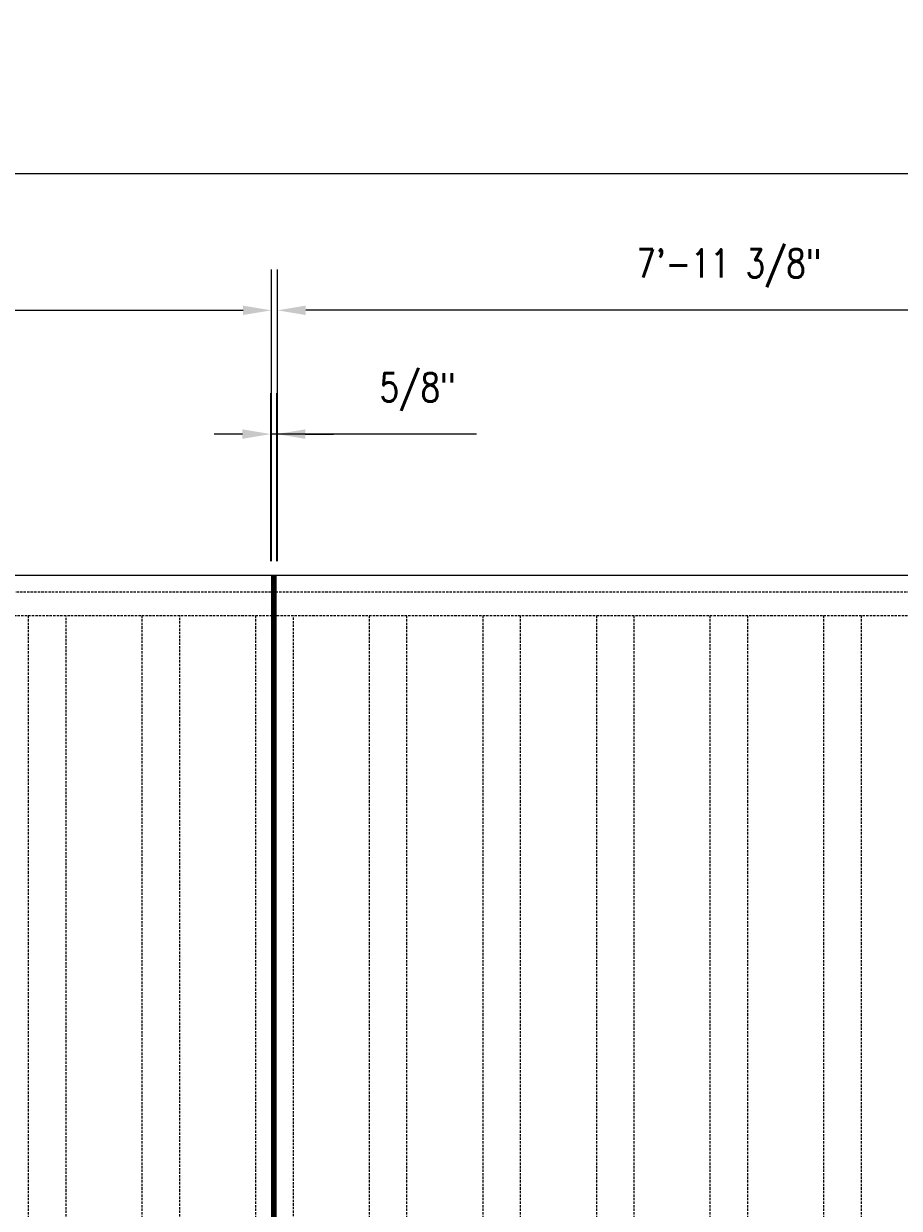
# Model space of a CAD drawing. Header units: inches. Extents: x -331 to 1885, y 0 to 376.
# Tile 12 of 19: x 425 to 517, y 251 to 376. Entities that reach past the tile are written whole.
import ezdxf

# ---------------------------------------------------------------- set-up
doc = ezdxf.new("R2010")
doc.units = ezdxf.units.IN
doc.header["$MEASUREMENT"] = 0
doc.linetypes.add('HIDDEN', pattern=[0.375, 0.25, -0.125])
doc.layers.get('Defpoints').update_dxf_attribs({"color": 140})
doc.layers.add('S-ANNO-DIMS', color=1, linetype='Continuous')
doc.layers.add('S-DETL-XLIT', color=1, linetype='Continuous')
doc.styles.add('Annotative', font='romans.shx', dxfattribs={"width": 0.8, "height": 0.125})
doc.dimstyles.new('Annotative', dxfattribs={"dimscale": 0, "dimtxt": 0.125, "dimasz": 0.125, "dimexe": 0.179688, "dimexo": 0.0625, "dimgap": 0.09, "dimtad": 1, "dimdec": 3, "dimzin": 3, "dimdsep": 46, "dimlunit": 4, "dimtxsty": 'Annotative', "dimcen": 0.09, "dimclrt": 2, "dimazin": 2, "dimtfac": 1, "dimtdec": 3, "dimtmove": 1, "dimatfit": 3, "dimfxl": 1, "dimtfill": 1, "dimfrac": 2, "dimtolj": 1, "dimtzin": 0, "dimarcsym": 0})

# ---------------------------------------------------------------- blocks, each defined once
blk = doc.blocks.new('*D13')
at = {"layer": 'Defpoints', "color": 0, "transparency": 16777216}
for p in [(726.58, 360.21), (367.58, 317.76), (726.58, 317.76)]:
    blk.add_point(p, dxfattribs=at)
at = {"layer": 'S-ANNO-DIMS', "color": 0, "lineweight": -2, "transparency": 16777216}
for p, q in [((367.58, 319.26), (367.58, 364.52)), ((726.58, 319.26), (726.58, 364.52)), ((370.58, 360.21), (723.58, 360.21))]:
    blk.add_line(p, q, dxfattribs=at)
at = {"layer": 'S-ANNO-DIMS', "color": 0, "transparency": 16777216}
for points in [[(370.58, 360.71), (370.58, 359.71), (367.58, 360.21)], [(723.58, 360.71), (723.58, 359.71), (726.58, 360.21)]]:
    blk.add_solid(points, dxfattribs=at)
at = {"layer": 'S-ANNO-DIMS', "color": 2, "transparency": 16777216, "insert": (559.08, 369.1), "char_height": 3, "attachment_point": 5, "style": 'Annotative', "bg_fill": 3, "box_fill_scale": 1.25, "bg_fill_color": 256, "bg_fill_true_color": 13158600, "bg_fill_transparency": 0}
blk.add_mtext('\\A1;29\'-11" (1/2" PLATE)', dxfattribs=at)
blk = doc.blocks.new('*D22')
at = {"layer": 'Defpoints', "color": 0, "transparency": 16777216}
for p in [(451.39, 345.76), (451.39, 317.76), (546.76, 317.76)]:
    blk.add_point(p, dxfattribs=at)
at = {"layer": 'S-ANNO-DIMS', "color": 0, "lineweight": -2, "transparency": 16777216}
for p, q in [((451.39, 319.26), (451.39, 350.08)), ((546.76, 319.26), (546.76, 350.08)), ((543.76, 345.76), (454.39, 345.76))]:
    blk.add_line(p, q, dxfattribs=at)
at = {"layer": 'S-ANNO-DIMS', "color": 0, "transparency": 16777216}
for points in [[(454.39, 346.26), (454.39, 345.26), (451.39, 345.76)], [(543.76, 346.26), (543.76, 345.26), (546.76, 345.76)]]:
    blk.add_solid(points, dxfattribs=at)
at = {"layer": 'S-ANNO-DIMS', "color": 2, "transparency": 16777216, "insert": (499.08, 350.21), "char_height": 3, "attachment_point": 5, "style": 'Annotative', "bg_fill": 3, "box_fill_scale": 1.25, "bg_fill_color": 256, "bg_fill_true_color": 13158600, "bg_fill_transparency": 0}
blk.add_mtext('\\A1;7\'-11 3/8"', dxfattribs=at)
blk = doc.blocks.new('*D23')
at = {"layer": 'Defpoints', "color": 0, "transparency": 16777216}
for p in [(450.76, 345.76), (367.58, 317.76), (450.76, 317.76)]:
    blk.add_point(p, dxfattribs=at)
at = {"layer": 'S-ANNO-DIMS', "color": 0, "lineweight": -2, "transparency": 16777216}
for p, q in [((367.58, 319.26), (367.58, 350.08)), ((450.76, 319.26), (450.76, 350.08)), ((370.58, 345.76), (447.76, 345.76))]:
    blk.add_line(p, q, dxfattribs=at)
at = {"layer": 'S-ANNO-DIMS', "color": 0, "transparency": 16777216}
for points in [[(370.58, 346.26), (370.58, 345.26), (367.58, 345.76)], [(447.76, 346.26), (447.76, 345.26), (450.76, 345.76)]]:
    blk.add_solid(points, dxfattribs=at)
at = {"layer": 'S-ANNO-DIMS', "color": 2, "transparency": 16777216, "insert": (409.17, 350.21), "char_height": 3, "attachment_point": 5, "style": 'Annotative', "bg_fill": 3, "box_fill_scale": 1.25, "bg_fill_color": 256, "bg_fill_true_color": 13158600, "bg_fill_transparency": 0}
blk.add_mtext('\\A1;6\'-11 3/16"', dxfattribs=at)
blk = doc.blocks.new('*D28')
at = {"layer": 'Defpoints', "color": 0, "transparency": 16777216}
for p in [(450.7, 332.69), (450.7, 317.76), (451.33, 317.76)]:
    blk.add_point(p, dxfattribs=at)
at = {"layer": 'S-ANNO-DIMS', "color": 0, "lineweight": -2, "transparency": 16777216}
for p, q in [((450.7, 319.26), (450.7, 337)), ((451.33, 319.26), (451.33, 337)), ((447.7, 332.69), (444.7, 332.69)), ((451.33, 332.69), (450.7, 332.69)), ((451.33, 332.69), (450.7, 332.69)), ((472.42, 332.69), (451.33, 332.69)), ((454.33, 332.69), (457.33, 332.69))]:
    blk.add_line(p, q, dxfattribs=at)
at = {"layer": 'S-ANNO-DIMS', "color": 0, "transparency": 16777216}
for points in [[(447.7, 333.19), (447.7, 332.19), (450.7, 332.69)], [(454.33, 333.19), (454.33, 332.19), (451.33, 332.69)]]:
    blk.add_solid(points, dxfattribs=at)
at = {"layer": 'S-ANNO-DIMS', "color": 2, "transparency": 16777216, "insert": (466.2, 337.13), "char_height": 3, "attachment_point": 5, "style": 'Annotative', "bg_fill": 3, "box_fill_scale": 1.25, "bg_fill_color": 256, "bg_fill_true_color": 13158600, "bg_fill_transparency": 0}
blk.add_mtext('\\A1;5/8"', dxfattribs=at)

msp = doc.modelspace()

# ---------------------------------------------------------------- linework, layer by layer
at = {"layer": 'S-DETL-XLIT', "linetype": 'HIDDEN'}
for p, q in [((727.07577, 316.00901), (367.07577, 316.00901)), ((724.57577, 313.50901), (369.57577, 313.50901))]:
    msp.add_line(p, q, dxfattribs=at)
for points in [[(425.07577, 313.50901), (425.07589, 129.29741), (429.07589, 129.29741), (429.07577, 313.50901)], [(437.07577, 313.50901), (437.07589, 129.29741), (441.07589, 129.29741), (441.07577, 313.50901)], [(449.07577, 313.50901), (449.07588, 129.31791), (453.07588, 129.31791), (453.07577, 313.50901)], [(461.07577, 313.50901), (461.07577, 129.50901), (465.07577, 129.50901), (465.07577, 313.50901)], [(473.07577, 313.50901), (473.07577, 129.50901), (477.07577, 129.50901), (477.07577, 313.50901)], [(485.07577, 313.50901), (485.07577, 129.50901), (489.07577, 129.50901), (489.07577, 313.50901)], [(497.07577, 313.50901), (497.07577, 129.50901), (501.07577, 129.50901), (501.07577, 313.50901)], [(509.07577, 313.50901), (509.07577, 129.50901), (513.07577, 129.50901), (513.07577, 313.50901)]]:
    msp.add_lwpolyline(points, dxfattribs=at)

# ---------------------------------------------------------------- dimensions: what is measured, and where the dimension line sits
at = {"layer": 'S-ANNO-DIMS'}
dim = msp.add_linear_dim(base=(726.57577, 360.20526), p1=(367.57577, 317.75901), p2=(726.57577, 317.75901), angle=180, text='<> (1/2" PLATE)', dimstyle='Annotative', override={"dimpost": '\\X'}, dxfattribs=at)
dim.commit()
dim.dimension.update_dxf_attribs({"geometry": '*D13', "text_midpoint": (559.07577, 364.65097), "dimtype": 160})

# ---------------------------------------------------------------- next in the draw order: linework, layer by layer
at = {"layer": 'S-DETL-XLIT'}
msp.add_line((726.57577, 317.75901), (367.57577, 317.75901), dxfattribs=at)

# ---------------------------------------------------------------- next in the draw order: dimensions: what is measured, and where the dimension line sits
at = {"layer": 'S-ANNO-DIMS'}
dim = msp.add_linear_dim(base=(451.38827, 345.76318), p1=(546.76327, 317.75901), p2=(451.38827, 317.75901), dimstyle='Annotative', override={"dimdec": 4, "dimpost": '\\X'}, dxfattribs=at)
dim.commit()
dim.dimension.update_dxf_attribs({"geometry": '*D22', "text_midpoint": (499.07577, 350.20889)})

# ---------------------------------------------------------------- next in the draw order: linework, layer by layer
at = {"layer": 'S-DETL-XLIT', "const_width": 0.625}
msp.add_lwpolyline([(451.01327, 317.75901), (451.01327, 127.25901)], dxfattribs=at)

# ---------------------------------------------------------------- next in the draw order: dimensions: what is measured, and where the dimension line sits
at = {"layer": 'S-ANNO-DIMS'}
dim = msp.add_linear_dim(base=(450.76327, 345.76318), p1=(367.57577, 317.75901), p2=(450.76327, 317.75901), angle=180, dimstyle='Annotative', override={"dimdec": 4, "dimpost": '\\X'}, dxfattribs=at)
dim.commit()
dim.dimension.update_dxf_attribs({"geometry": '*D23', "text_midpoint": (409.16952, 350.20889)})

# ---------------------------------------------------------------- next in the draw order: dimensions: what is measured, and where the dimension line sits
dim = msp.add_linear_dim(base=(450.70077, 332.68848), p1=(451.32577, 317.75901), p2=(450.70077, 317.75901), angle=180, dimstyle='Annotative', override={"dimpost": '\\X'}, dxfattribs=at)
dim.commit()
dim.dimension.update_dxf_attribs({"geometry": '*D28', "text_midpoint": (466.20245, 332.68848), "dimtype": 160})

doc.saveas('drawing.dxf')
